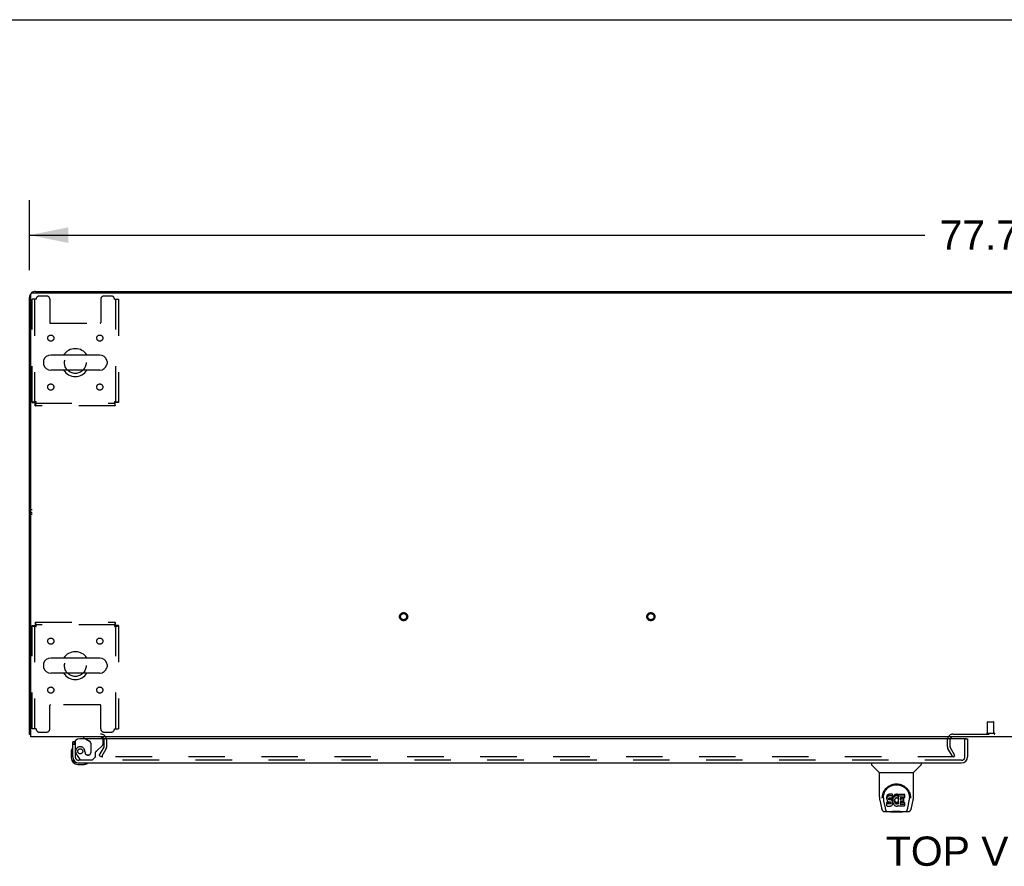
# Model space of a CAD drawing. Header units: inches. Extents: x 0 to 268, y 0 to 174.
# Tile 73 of 83: x 48 to 87, y 139 to 174. Entities that reach past the tile are written whole.
import ezdxf

# ---------------------------------------------------------------- set-up
doc = ezdxf.new("R2010")
doc.units = ezdxf.units.IN
doc.header["$LTSCALE"] = 14.749625
doc.header["$MEASUREMENT"] = 0
doc.linetypes.add('HIDDEN', pattern=[0.2, 0.1, -0.1])
doc.layers.get('0').update_dxf_attribs({"linetype": 'CONTINUOUS'})
for name, color, linetype in [('DEFAULT_2', 8, 'HIDDEN'), ('DIMENSIONS', 7, 'CONTINUOUS'), ('LEFTHAND_DOOR_ASSEMBLY', 7, 'CONTINUOUS'), ('WITNESSMARKS', 7, 'CONTINUOUS')]:
    doc.layers.add(name, color=color, linetype=linetype)
doc.styles.get("Standard").update_dxf_attribs({"font": 'arial.ttf'})
doc.dimstyles.new('DIMSTYLE_1', dxfattribs={"dimtxt": 1.183125, "dimasz": 1.5775, "dimexe": 0.09, "dimexo": 0.07, "dimgap": 0.0375, "dimtad": 0, "dimtih": 1, "dimtoh": 1, "dimzin": 4, "dimdsep": 46, "dimtxsty": 'Standard', "dimblk": '_FILLED', "dimblk1": '_FILLED', "dimblk2": '_FILLED', "dimcen": 0.09, "dimadec": 3, "dimazin": 1, "dimtfac": 1, "dimtdec": 3, "dimtofl": 0, "dimtmove": 0, "dimatfit": 3, "dimldrblk": '_FILLED', "dimfxl": 0, "dimtolj": 1, "dimtzin": 4, "dimarcsym": 0})

# ---------------------------------------------------------------- blocks, each defined once
blk = doc.blocks.new('_FILLED')
at = {"color": 0, "linetype": 'ByBlock'}
blk.add_solid([(0, 0), (-1, 0.2), (-1, -0.2)], dxfattribs=at)
blk = doc.blocks.new('*D1')
at = {"layer": 'DIMENSIONS', "color": 2, "linetype": 'Continuous'}
for p, q in [((48.059, 163.397), (48.059, 166.236)), ((125.809, 163.397), (125.809, 166.236)), ((48.059, 164.816), (84.275, 164.816)), ((125.809, 164.816), (89.592, 164.816))]:
    blk.add_line(p, q, dxfattribs=at)
at = {"layer": 'DIMENSIONS', "color": 2, "linetype": 'Continuous', "xscale": 1.5775, "yscale": 1.5775, "zscale": 1.5775, "rotation": 180}
blk.add_blockref('_FILLED', (48.059, 164.816), dxfattribs=at)
at = {"layer": 'DIMENSIONS', "color": 2, "linetype": 'Continuous', "xscale": 1.5775, "yscale": 1.5775, "zscale": 1.5775}
blk.add_blockref('_FILLED', (125.809, 164.816), dxfattribs=at)
at = {"layer": 'DIMENSIONS', "color": 2, "linetype": 'Continuous', "insert": (86.934, 165.408), "char_height": 1.1831, "width": 4.13434, "attachment_point": 2, "line_spacing_factor": 0.9}
blk.add_mtext('77.75', dxfattribs=at)

msp = doc.modelspace()

# ---------------------------------------------------------------- linework, layer by layer
at = {"color": 7, "linetype": 'Continuous'}
for p, q in [((0, 173.525), (268.175, 173.525)), ((55.559, 162.539), (55.559, 162.487)), ((55.559, 162.539), (118.309, 162.539)), ((86.934, 162.539), (86.934, 162.487)), ((48.625, 159.708), (48.625, 159.621)), ((50.9, 159.97), (48.925, 159.97)), ((51.2, 159.708), (51.2, 159.621)), ((50.9, 159.358), (48.925, 159.358)), ((48.625, 147.458), (48.625, 147.371)), ((50.9, 147.72), (48.925, 147.72)), ((51.2, 147.458), (51.2, 147.371)), ((50.9, 147.108), (48.925, 147.108)), ((48.111, 144.643), (48.059, 144.643))]:
    msp.add_line(p, q, dxfattribs=at)
at = {"color": 3, "linetype": 'Continuous'}
for p, q in [((48.171, 162.487), (125.697, 162.487)), ((48.305, 162.539), (55.559, 162.539)), ((48.059, 144.643), (48.059, 162.293)), ((48.111, 144.539), (48.111, 162.427)), ((125.757, 144.539), (48.111, 144.539))]:
    msp.add_line(p, q, dxfattribs=at)
for points in [[(48.086, 144.629), (48.083, 144.63), (48.079, 144.631), (48.076, 144.631), (48.073, 144.632), (48.07, 144.633), (48.068, 144.634), (48.065, 144.635), (48.064, 144.636), (48.062, 144.637), (48.061, 144.638), (48.06, 144.639), (48.059, 144.641), (48.059, 144.642), (48.059, 144.643)], [(48.111, 144.624), (48.11, 144.624), (48.106, 144.625), (48.102, 144.626), (48.098, 144.627), (48.094, 144.628), (48.086, 144.629)]]:
    msp.add_lwpolyline(points, dxfattribs=at)
for centre, radius, start, end in [((48.171, 162.427), 0.06, 90, 180), ((48.305, 162.293), 0.246, 90, 129.4399), ((48.305, 162.293), 0.246, 140.5601, 180), ((50.937, 144.397), 0.142, 26.4666, 90), ((85.403, 144.424), 0.115, 115.2249, 161.7477)]:
    msp.add_arc(centre, radius, start, end, dxfattribs=at)
at = {"color": 7, "linetype": 'Continuous'}
for centre, radius, start, end in [((49.913, 159.664), 0.562, 32.9567, 147.0433), ((48.769, 159.708), 0.144, 164.3697, 180), ((48.925, 159.664), 0.306, 90, 164.3697), ((50.9, 159.664), 0.306, 15.6303, 90), ((51.056, 159.708), 0.144, 0, 15.6303), ((48.769, 159.621), 0.144, 180, 195.6303), ((48.925, 159.664), 0.306, 195.6303, 270), ((49.913, 159.664), 0.562, 212.956, 327.044), ((50.9, 159.664), 0.306, 270, 344.3697), ((51.056, 159.621), 0.144, 344.3697, 360), ((49.913, 147.414), 0.562, 32.9567, 147.0433), ((48.769, 147.458), 0.144, 164.3697, 180), ((48.769, 147.371), 0.144, 180, 195.6303), ((48.925, 147.414), 0.306, 90, 164.3697), ((48.925, 147.414), 0.306, 195.6303, 270), ((50.9, 147.414), 0.306, 15.6303, 90), ((50.9, 147.414), 0.306, 270, 344.3697), ((51.056, 147.458), 0.144, 0, 15.6303), ((51.056, 147.371), 0.144, 344.3697, 360), ((49.913, 147.414), 0.562, 212.956, 327.044)]:
    msp.add_arc(centre, radius, start, end, dxfattribs=at)
at = {"layer": 'DEFAULT_2', "color": 8, "linetype": 'HIDDEN'}
for p, q in [((48.163, 158.048), (48.163, 162.227)), ((48.33, 162.227), (48.163, 162.227)), ((48.267, 162.227), (48.267, 158.048)), ((48.756, 162.352), (48.455, 162.352)), ((48.881, 162.227), (48.881, 161.282)), ((50.944, 162.227), (50.944, 161.282)), ((51.371, 162.352), (51.069, 162.352)), ((51.496, 162.227), (51.663, 162.227)), ((51.559, 158.048), (51.559, 162.227)), ((51.663, 162.227), (51.663, 158.048)), ((48.911, 161.252), (50.914, 161.252)), ((48.163, 158.048), (48.267, 158.048)), ((48.297, 157.914), (48.297, 158.018)), ((48.297, 158.018), (51.529, 158.018)), ((51.529, 157.914), (48.297, 157.914)), ((51.529, 157.914), (51.529, 158.018)), ((51.663, 158.048), (51.559, 158.048)), ((48.163, 144.852), (48.163, 149.03)), ((48.163, 149.03), (48.267, 149.03)), ((48.267, 149.03), (48.267, 144.852)), ((48.297, 149.164), (48.297, 149.06)), ((48.297, 149.164), (51.529, 149.164)), ((51.529, 149.06), (48.297, 149.06)), ((51.529, 149.164), (51.529, 149.06)), ((51.559, 144.852), (51.559, 149.03)), ((51.663, 149.03), (51.559, 149.03)), ((51.663, 149.03), (51.663, 144.852)), ((48.881, 144.852), (48.881, 145.797)), ((50.914, 145.827), (48.911, 145.827)), ((50.944, 144.852), (50.944, 145.797)), ((86.81, 144.686), (86.81, 145.133)), ((86.82, 145.143), (87.048, 145.143)), ((87.058, 144.686), (87.058, 145.133)), ((48.33, 144.852), (48.163, 144.852)), ((48.455, 144.727), (48.756, 144.727)), ((51.069, 144.727), (51.371, 144.727)), ((51.496, 144.852), (51.663, 144.852)), ((85.403, 144.643), (88.465, 144.643)), ((86.792, 144.686), (87.076, 144.686)), ((51.08, 144.135), (51.08, 144.397)), ((51.184, 144.135), (51.184, 144.397)), ((85.184, 144.135), (85.184, 144.424)), ((85.288, 144.135), (85.288, 144.424)), ((50.879, 143.779), (51.075, 144.119)), ((50.879, 143.779), (50.969, 143.727)), ((51.165, 144.067), (50.969, 143.727)), ((85.398, 143.727), (85.202, 144.067)), ((85.488, 143.779), (85.292, 144.119)), ((85.398, 143.727), (85.488, 143.779)), ((85.465, 143.727), (51.015, 143.727))]:
    msp.add_line(p, q, dxfattribs=at)
for points in [[(48.33, 158.081), (48.311, 158.079), (48.292, 158.077), (48.274, 158.074), (48.257, 158.072), (48.241, 158.07), (48.225, 158.067), (48.211, 158.065), (48.199, 158.063), (48.188, 158.06), (48.179, 158.058), (48.172, 158.055), (48.167, 158.053), (48.164, 158.051), (48.163, 158.048)], [(48.33, 158.081), (48.322, 158.079), (48.316, 158.077), (48.309, 158.074), (48.302, 158.072), (48.296, 158.07), (48.29, 158.067), (48.285, 158.065), (48.28, 158.063), (48.276, 158.06), (48.273, 158.058), (48.27, 158.055), (48.268, 158.053), (48.267, 158.051), (48.267, 158.048)], [(48.297, 157.914), (48.299, 157.915), (48.301, 157.919), (48.304, 157.924), (48.306, 157.931), (48.308, 157.94), (48.311, 157.951), (48.313, 157.963), (48.315, 157.977), (48.318, 157.993), (48.32, 158.009), (48.322, 158.026), (48.325, 158.044), (48.327, 158.063), (48.33, 158.081)], [(48.297, 158.018), (48.299, 158.019), (48.301, 158.02), (48.304, 158.022), (48.306, 158.025), (48.308, 158.028), (48.311, 158.032), (48.313, 158.037), (48.315, 158.042), (48.318, 158.048), (48.32, 158.054), (48.322, 158.061), (48.325, 158.067), (48.327, 158.074), (48.33, 158.081)], [(51.559, 158.048), (51.558, 158.051), (51.557, 158.053), (51.555, 158.055), (51.552, 158.058), (51.549, 158.06), (51.545, 158.063), (51.54, 158.065), (51.535, 158.067), (51.529, 158.07), (51.523, 158.072), (51.516, 158.074), (51.51, 158.077), (51.503, 158.079), (51.496, 158.081)], [(51.496, 158.081), (51.498, 158.063), (51.5, 158.044), (51.503, 158.026), (51.505, 158.009), (51.507, 157.993), (51.51, 157.977), (51.512, 157.963), (51.514, 157.951), (51.517, 157.94), (51.519, 157.931), (51.521, 157.924), (51.524, 157.919), (51.526, 157.915), (51.529, 157.914)], [(51.663, 158.048), (51.661, 158.051), (51.658, 158.053), (51.653, 158.055), (51.646, 158.058), (51.637, 158.06), (51.626, 158.063), (51.614, 158.065), (51.6, 158.067), (51.584, 158.07), (51.568, 158.072), (51.551, 158.074), (51.533, 158.077), (51.514, 158.079), (51.496, 158.081)], [(51.496, 158.081), (51.498, 158.074), (51.5, 158.067), (51.503, 158.061), (51.505, 158.054), (51.507, 158.048), (51.51, 158.042), (51.512, 158.037), (51.514, 158.032), (51.517, 158.028), (51.519, 158.025), (51.521, 158.022), (51.524, 158.02), (51.526, 158.019), (51.529, 158.018)], [(48.163, 149.03), (48.164, 149.028), (48.167, 149.026), (48.172, 149.023), (48.179, 149.021), (48.188, 149.019), (48.199, 149.016), (48.211, 149.014), (48.225, 149.012), (48.241, 149.009), (48.257, 149.007), (48.274, 149.004), (48.292, 149.002), (48.311, 149), (48.33, 148.997)], [(48.267, 149.03), (48.267, 149.028), (48.268, 149.026), (48.27, 149.023), (48.273, 149.021), (48.276, 149.019), (48.28, 149.016), (48.285, 149.014), (48.29, 149.012), (48.296, 149.009), (48.302, 149.007), (48.309, 149.004), (48.316, 149.002), (48.322, 149), (48.33, 148.997)], [(48.33, 148.997), (48.327, 149.016), (48.325, 149.035), (48.322, 149.053), (48.32, 149.07), (48.318, 149.086), (48.315, 149.102), (48.313, 149.115), (48.311, 149.128), (48.308, 149.139), (48.306, 149.148), (48.304, 149.155), (48.301, 149.16), (48.299, 149.163), (48.297, 149.164)], [(48.33, 148.997), (48.327, 149.004), (48.325, 149.011), (48.322, 149.018), (48.32, 149.025), (48.318, 149.031), (48.315, 149.037), (48.313, 149.042), (48.311, 149.047), (48.308, 149.051), (48.306, 149.054), (48.304, 149.057), (48.301, 149.059), (48.299, 149.06), (48.297, 149.06)], [(51.529, 149.164), (51.526, 149.163), (51.524, 149.16), (51.521, 149.155), (51.519, 149.148), (51.517, 149.139), (51.514, 149.128), (51.512, 149.115), (51.51, 149.102), (51.507, 149.086), (51.505, 149.07), (51.503, 149.053), (51.5, 149.035), (51.498, 149.016), (51.496, 148.997)], [(51.529, 149.06), (51.526, 149.06), (51.524, 149.059), (51.521, 149.057), (51.519, 149.054), (51.517, 149.051), (51.514, 149.047), (51.512, 149.042), (51.51, 149.037), (51.507, 149.031), (51.505, 149.025), (51.503, 149.018), (51.5, 149.011), (51.498, 149.004), (51.496, 148.997)], [(51.496, 148.997), (51.503, 149), (51.51, 149.002), (51.516, 149.004), (51.523, 149.007), (51.529, 149.009), (51.535, 149.012), (51.54, 149.014), (51.545, 149.016), (51.549, 149.019), (51.552, 149.021), (51.555, 149.023), (51.557, 149.026), (51.558, 149.028), (51.559, 149.03)], [(51.496, 148.997), (51.514, 149), (51.533, 149.002), (51.551, 149.004), (51.568, 149.007), (51.584, 149.009), (51.6, 149.012), (51.614, 149.014), (51.626, 149.016), (51.637, 149.019), (51.646, 149.021), (51.653, 149.023), (51.658, 149.026), (51.661, 149.028), (51.663, 149.03)], [(50.997, 143.752), (50.996, 143.75), (50.996, 143.748), (50.995, 143.746), (50.995, 143.744), (50.995, 143.744)], [(50.995, 143.744), (50.995, 143.742), (50.996, 143.74), (50.996, 143.739), (50.997, 143.737), (50.998, 143.735), (50.999, 143.733), (51.001, 143.732), (51.003, 143.731), (51.004, 143.73), (51.006, 143.729), (51.008, 143.728)], [(51.015, 143.727), (51.013, 143.727), (51.011, 143.727), (51.008, 143.728)]]:
    msp.add_lwpolyline(points, dxfattribs=at)
for centre, radius in [((48.923, 160.654), 0.125), ((50.902, 160.654), 0.125), ((49.913, 159.664), 0.438), ((48.923, 158.675), 0.125), ((50.902, 158.675), 0.125), ((63.191, 149.393), 0.164), ((63.191, 149.393), 0.124), ((73.191, 149.393), 0.164), ((73.191, 149.393), 0.124), ((48.923, 148.404), 0.125), ((50.902, 148.404), 0.125), ((49.913, 147.414), 0.438), ((48.923, 146.425), 0.125), ((50.902, 146.425), 0.125)]:
    msp.add_circle(centre, radius, dxfattribs=at)
for centre, radius, start, end in [((48.455, 162.227), 0.125, 90, 180), ((48.756, 162.227), 0.125, 0, 90), ((51.069, 162.227), 0.125, 90, 180), ((51.371, 162.227), 0.125, 0, 90), ((48.911, 161.282), 0.03, 180, 270), ((50.914, 161.282), 0.03, 270, 360), ((48.911, 145.797), 0.03, 90, 180), ((50.914, 145.797), 0.03, 0, 90), ((86.82, 145.133), 0.01, 90, 180), ((87.048, 145.133), 0.01, 0, 90), ((48.455, 144.852), 0.125, 180, 270), ((48.756, 144.852), 0.125, 270, 360), ((50.937, 144.397), 0.246, 0, 90), ((51.069, 144.852), 0.125, 180, 270), ((51.371, 144.852), 0.125, 270, 360), ((85.403, 144.424), 0.219, 90, 180), ((86.792, 144.665), 0.0215, 90, 270), ((87.076, 144.665), 0.0215, 270, 90), ((50.937, 144.397), 0.142, 0, 26.4666), ((85.403, 144.424), 0.115, 161.7477, 180), ((85.403, 144.424), 0.115, 90, 115.2249), ((51.047, 144.135), 0.033, 330, 360), ((51.047, 144.135), 0.137, 330, 360), ((85.321, 144.135), 0.137, 180, 210), ((85.321, 144.135), 0.033, 180, 210)]:
    msp.add_arc(centre, radius, start, end, dxfattribs=at)
at = {"layer": 'LEFTHAND_DOOR_ASSEMBLY', "color": 3, "linetype": 'Continuous'}
for p, q in [((49.809, 143.728), (49.809, 144.335)), ((85.934, 144.46), (50.101, 144.46)), ((85.996, 144.46), (85.996, 143.728)), ((50.055, 143.481), (85.75, 143.481))]:
    msp.add_line(p, q, dxfattribs=at)
at = {"layer": 'LEFTHAND_DOOR_ASSEMBLY', "color": 7, "linetype": 'Continuous'}
for p, q in [((49.884, 144.335), (49.809, 144.335)), ((50.251, 144.539), (50.251, 144.5)), ((50.251, 144.5), (50.32, 144.46)), ((85.934, 144.46), (85.996, 144.46)), ((49.749, 143.941), (49.749, 143.684)), ((49.809, 143.728), (49.809, 143.684)), ((50.012, 143.481), (50.055, 143.481)), ((50.012, 143.421), (50.268, 143.421)), ((82.117, 143.481), (82.117, 143.419)), ((82.426, 143.093), (82.129, 143.391)), ((83.816, 143.093), (84.113, 143.391)), ((84.125, 143.481), (84.125, 143.419)), ((82.432, 143.088), (83.81, 143.088)), ((82.432, 142.116), (82.432, 143.088)), ((83.81, 142.116), (83.81, 143.088)), ((82.751, 142.165), (82.742, 142.143)), ((82.765, 142.185), (82.751, 142.165)), ((82.751, 142.098), (82.751, 142.165)), ((82.773, 142.193), (82.765, 142.185)), ((82.765, 142.118), (82.765, 142.185)), ((82.783, 142.199), (82.773, 142.193)), ((82.773, 142.126), (82.773, 142.193)), ((82.805, 142.209), (82.783, 142.199)), ((82.783, 142.133), (82.783, 142.199)), ((82.828, 142.216), (82.805, 142.209)), ((82.805, 142.142), (82.805, 142.209)), ((82.968, 142.216), (82.828, 142.216)), ((82.828, 142.15), (82.828, 142.216)), ((82.969, 142.174), (82.968, 142.216)), ((82.968, 142.15), (82.968, 142.216)), ((82.969, 142.107), (82.969, 142.174)), ((83.029, 142.171), (83.014, 142.154)), ((83.045, 142.186), (83.029, 142.171)), ((83.029, 142.104), (83.029, 142.171)), ((83.063, 142.199), (83.045, 142.186)), ((83.045, 142.119), (83.045, 142.186)), ((83.084, 142.208), (83.063, 142.199)), ((83.063, 142.132), (83.063, 142.199)), ((83.106, 142.213), (83.084, 142.208)), ((83.084, 142.141), (83.084, 142.208)), ((83.128, 142.215), (83.106, 142.213)), ((83.106, 142.146), (83.106, 142.213)), ((83.128, 142.215), (83.15, 142.215)), ((83.128, 142.148), (83.128, 142.215)), ((83.161, 142.213), (83.15, 142.215)), ((83.15, 142.148), (83.15, 142.215)), ((83.172, 142.209), (83.161, 142.213)), ((83.161, 142.146), (83.161, 142.213)), ((83.191, 142.197), (83.172, 142.209)), ((83.172, 142.143), (83.172, 142.209)), ((83.191, 142.197), (83.191, 142.131)), ((83.192, 142.194), (83.192, 142.131)), ((83.201, 142.214), (83.438, 142.214)), ((83.201, 141.822), (83.201, 142.214)), ((83.442, 142.21), (83.442, 142.069)), ((82.447, 141.973), (82.512, 141.667)), ((82.55, 142.061), (82.55, 142.061)), ((82.557, 142.148), (82.556, 142.084)), ((82.594, 142.074), (82.594, 142.051)), ((82.603, 141.953), (82.661, 141.66)), ((82.737, 142.119), (82.735, 142.096)), ((82.735, 142.029), (82.735, 142.096)), ((82.737, 142.052), (82.735, 142.029)), ((82.735, 142.029), (82.736, 142.005)), ((82.736, 142.005), (82.74, 141.981)), ((82.742, 142.143), (82.737, 142.119)), ((82.737, 142.052), (82.737, 142.119)), ((82.742, 142.076), (82.737, 142.052)), ((82.737, 141.743), (82.737, 141.885)), ((82.74, 141.981), (82.748, 141.959)), ((82.742, 142.076), (82.742, 142.143)), ((82.751, 142.098), (82.742, 142.076)), ((82.801, 141.89), (82.742, 141.889)), ((82.742, 141.822), (82.742, 141.889)), ((82.801, 141.823), (82.742, 141.822)), ((82.748, 141.959), (82.761, 141.939)), ((82.765, 142.118), (82.751, 142.098)), ((82.761, 141.939), (82.777, 141.922)), ((82.773, 142.126), (82.765, 142.118)), ((82.783, 142.133), (82.773, 142.126)), ((82.777, 141.922), (82.797, 141.909)), ((82.805, 142.142), (82.783, 142.133)), ((82.797, 141.909), (82.808, 141.904)), ((82.862, 141.89), (82.801, 141.89)), ((82.801, 141.823), (82.801, 141.89)), ((82.862, 141.823), (82.801, 141.823)), ((82.828, 142.15), (82.805, 142.142)), ((82.806, 142.017), (82.807, 142.032)), ((82.807, 142.01), (82.806, 142.017)), ((82.807, 142.032), (82.809, 142.047)), ((82.807, 142.01), (82.807, 142.032)), ((82.809, 142.002), (82.807, 142.01)), ((82.808, 141.904), (82.82, 141.902)), ((82.809, 142.047), (82.812, 142.054)), ((82.809, 142.002), (82.809, 142.047)), ((82.813, 141.996), (82.809, 142.002)), ((82.812, 142.054), (82.818, 142.059)), ((82.813, 141.996), (82.813, 142.055)), ((82.82, 141.992), (82.813, 141.996)), ((82.818, 142.059), (82.832, 142.063)), ((82.82, 142.059), (82.819, 142.059)), ((82.834, 142.055), (82.82, 142.059)), ((82.82, 141.992), (82.82, 142.059)), ((82.834, 141.988), (82.82, 141.992)), ((82.82, 141.902), (82.867, 141.902)), ((82.968, 142.15), (82.828, 142.15)), ((82.832, 142.063), (82.847, 142.064)), ((82.858, 142.056), (82.834, 142.055)), ((82.834, 141.988), (82.834, 142.055)), ((82.858, 141.989), (82.834, 141.988)), ((82.847, 142.064), (82.96, 142.064)), ((82.882, 142.054), (82.858, 142.056)), ((82.858, 141.989), (82.858, 142.056)), ((82.882, 141.988), (82.858, 141.989)), ((82.877, 141.891), (82.862, 141.89)), ((82.862, 141.823), (82.862, 141.89)), ((82.877, 141.824), (82.862, 141.823)), ((82.867, 141.902), (82.875, 141.901)), ((82.875, 141.901), (82.882, 141.899)), ((82.884, 141.895), (82.877, 141.891)), ((82.877, 141.824), (82.877, 141.891)), ((82.884, 141.828), (82.877, 141.824)), ((82.905, 142.049), (82.882, 142.054)), ((82.882, 141.988), (82.882, 142.054)), ((82.905, 141.982), (82.882, 141.988)), ((82.882, 141.899), (82.888, 141.894)), ((82.885, 141.896), (82.884, 141.895)), ((82.884, 141.828), (82.884, 141.895)), ((82.889, 141.833), (82.884, 141.828)), ((82.888, 141.894), (82.893, 141.888)), ((82.889, 141.833), (82.889, 141.893)), ((82.898, 141.845), (82.889, 141.833)), ((82.893, 141.888), (82.899, 141.875)), ((82.898, 141.845), (82.898, 141.877)), ((82.901, 141.852), (82.898, 141.845)), ((82.899, 141.875), (82.902, 141.86)), ((82.901, 141.852), (82.901, 141.864)), ((82.902, 141.86), (82.901, 141.852)), ((82.916, 142.044), (82.905, 142.049)), ((82.905, 141.982), (82.905, 142.049)), ((82.916, 141.978), (82.905, 141.982)), ((82.909, 141.744), (82.929, 141.758)), ((82.926, 142.038), (82.916, 142.044)), ((82.916, 141.978), (82.916, 142.044)), ((82.926, 141.971), (82.916, 141.978)), ((82.943, 142.021), (82.926, 142.038)), ((82.926, 141.971), (82.926, 142.038)), ((82.943, 141.954), (82.926, 141.971)), ((82.929, 141.758), (82.946, 141.774)), ((82.957, 142.001), (82.943, 142.021)), ((82.943, 141.954), (82.943, 142.021)), ((82.957, 141.934), (82.943, 141.954)), ((82.946, 141.774), (82.953, 141.784)), ((82.953, 141.784), (82.958, 141.795)), ((82.966, 141.979), (82.957, 142.001)), ((82.957, 141.934), (82.957, 142.001)), ((82.966, 141.912), (82.957, 141.934)), ((82.958, 141.795), (82.967, 141.818)), ((82.96, 142.064), (82.965, 142.065)), ((82.965, 142.065), (82.967, 142.07)), ((82.967, 141.975), (82.966, 141.979)), ((82.966, 141.912), (82.966, 141.979)), ((82.972, 141.889), (82.966, 141.912)), ((82.967, 142.07), (82.968, 142.083)), ((82.972, 142.052), (82.967, 142.008)), ((82.967, 141.941), (82.967, 142.008)), ((82.972, 141.986), (82.967, 141.941)), ((82.967, 141.941), (82.968, 141.919)), ((82.967, 141.818), (82.973, 141.841)), ((82.969, 142.107), (82.968, 142.15)), ((82.968, 142.083), (82.969, 142.107)), ((82.968, 141.919), (82.971, 141.897)), ((82.971, 141.897), (82.976, 141.875)), ((82.976, 142.074), (82.972, 142.052)), ((82.972, 141.986), (82.972, 142.052)), ((82.976, 142.008), (82.972, 141.986)), ((82.975, 141.865), (82.972, 141.889)), ((82.973, 141.841), (82.975, 141.865)), ((82.975, 141.865), (82.975, 141.879)), ((82.982, 142.096), (82.976, 142.074)), ((82.976, 142.008), (82.976, 142.074)), ((82.982, 142.029), (82.976, 142.008)), ((82.976, 141.875), (82.983, 141.854)), ((82.99, 142.116), (82.982, 142.096)), ((82.982, 142.029), (82.982, 142.096)), ((82.99, 142.05), (82.982, 142.029)), ((82.983, 141.854), (83.004, 141.815)), ((83.001, 142.136), (82.99, 142.116)), ((82.99, 142.05), (82.99, 142.116)), ((83.001, 142.069), (82.99, 142.05)), ((83.014, 142.154), (83.001, 142.136)), ((83.001, 142.069), (83.001, 142.136)), ((83.014, 142.087), (83.001, 142.069)), ((83.004, 141.815), (83.017, 141.796)), ((83.014, 142.087), (83.014, 142.154)), ((83.029, 142.104), (83.014, 142.087)), ((83.017, 141.796), (83.031, 141.78)), ((83.045, 142.119), (83.029, 142.104)), ((83.031, 141.78), (83.048, 141.765)), ((83.037, 141.957), (83.036, 141.93)), ((83.036, 141.93), (83.038, 141.917)), ((83.04, 141.984), (83.037, 141.957)), ((83.038, 141.917), (83.038, 141.957)), ((83.038, 141.917), (83.041, 141.904)), ((83.044, 141.996), (83.04, 141.984)), ((83.04, 141.976), (83.041, 141.971)), ((83.041, 141.971), (83.051, 141.946)), ((83.041, 141.904), (83.041, 141.971)), ((83.041, 141.904), (83.051, 141.879)), ((83.05, 142.008), (83.044, 141.996)), ((83.063, 142.132), (83.045, 142.119)), ((83.048, 141.765), (83.065, 141.751)), ((83.064, 142.031), (83.05, 142.008)), ((83.051, 141.946), (83.064, 141.923)), ((83.051, 141.879), (83.051, 141.946)), ((83.051, 141.879), (83.064, 141.856)), ((83.084, 142.141), (83.063, 142.132)), ((83.072, 142.042), (83.064, 142.031)), ((83.064, 141.923), (83.073, 141.913)), ((83.064, 141.856), (83.064, 141.923)), ((83.064, 141.856), (83.073, 141.846)), ((83.083, 142.049), (83.072, 142.042)), ((83.073, 141.913), (83.083, 141.904)), ((83.073, 141.846), (83.073, 141.913)), ((83.073, 141.846), (83.083, 141.837)), ((83.108, 142.06), (83.083, 142.049)), ((83.083, 141.904), (83.094, 141.897)), ((83.083, 141.837), (83.083, 141.904)), ((83.083, 141.837), (83.094, 141.83)), ((83.106, 142.146), (83.084, 142.141)), ((83.094, 141.897), (83.107, 141.892)), ((83.094, 141.83), (83.094, 141.897)), ((83.094, 141.83), (83.107, 141.825)), ((83.128, 142.148), (83.106, 142.146)), ((83.107, 141.892), (83.12, 141.889)), ((83.107, 141.825), (83.107, 141.892)), ((83.107, 141.825), (83.12, 141.823)), ((83.121, 142.063), (83.108, 142.06)), ((83.12, 141.889), (83.133, 141.889)), ((83.12, 141.823), (83.12, 141.889)), ((83.12, 141.823), (83.133, 141.822)), ((83.134, 142.063), (83.121, 142.063)), ((83.15, 142.148), (83.128, 142.148)), ((83.133, 141.889), (83.147, 141.891)), ((83.133, 141.822), (83.133, 141.889)), ((83.133, 141.822), (83.147, 141.824)), ((83.147, 142.06), (83.134, 142.063)), ((83.16, 142.055), (83.147, 142.06)), ((83.147, 141.891), (83.159, 141.895)), ((83.147, 141.824), (83.147, 141.891)), ((83.147, 141.824), (83.159, 141.828)), ((83.161, 142.146), (83.15, 142.148)), ((83.159, 141.895), (83.171, 141.9)), ((83.159, 141.828), (83.159, 141.895)), ((83.159, 141.828), (83.171, 141.834)), ((83.172, 142.143), (83.161, 142.146)), ((83.192, 142.125), (83.166, 142.057)), ((83.171, 141.9), (83.182, 141.908)), ((83.171, 141.834), (83.171, 141.9)), ((83.171, 141.834), (83.182, 141.841)), ((83.191, 142.131), (83.172, 142.143)), ((83.182, 141.908), (83.182, 141.841)), ((83.189, 141.907), (83.201, 141.889)), ((83.189, 141.84), (83.201, 141.822)), ((83.201, 142.148), (83.438, 142.148)), ((83.271, 142.06), (83.271, 141.992)), ((83.272, 141.901), (83.272, 141.824)), ((83.438, 142.064), (83.275, 142.064)), ((83.275, 142.055), (83.407, 142.055)), ((83.275, 141.988), (83.407, 141.988)), ((83.407, 141.906), (83.277, 141.906)), ((83.277, 141.886), (83.438, 141.886)), ((83.277, 141.819), (83.438, 141.819)), ((83.411, 142.05), (83.411, 141.91)), ((83.443, 141.882), (83.443, 141.743)), ((83.581, 141.66), (83.638, 141.95)), ((83.638, 141.95), (83.639, 141.954)), ((83.685, 142.148), (83.686, 142.084)), ((83.692, 142.061), (83.692, 142.061)), ((83.73, 141.667), (83.795, 141.973)), ((82.636, 141.513), (82.863, 141.513)), ((82.671, 141.592), (82.678, 141.592)), ((82.68, 141.585), (82.68, 141.586)), ((82.723, 141.513), (82.721, 141.513)), ((82.742, 141.738), (82.886, 141.738)), ((82.883, 141.493), (82.862, 141.514)), ((83.359, 141.493), (82.883, 141.493)), ((82.886, 141.738), (82.898, 141.74)), ((82.898, 141.74), (82.909, 141.744)), ((83.065, 141.751), (83.075, 141.746)), ((83.075, 141.746), (83.086, 141.742)), ((83.086, 141.742), (83.108, 141.737)), ((83.108, 141.737), (83.13, 141.734)), ((83.13, 141.734), (83.152, 141.737)), ((83.152, 141.737), (83.173, 141.744)), ((83.173, 141.744), (83.192, 141.755)), ((83.203, 141.756), (83.192, 141.756)), ((83.192, 141.755), (83.192, 141.756)), ((83.203, 141.743), (83.203, 141.756)), ((83.438, 141.738), (83.207, 141.738)), ((83.359, 141.493), (83.38, 141.514)), ((83.379, 141.513), (83.606, 141.513)), ((83.521, 141.513), (83.519, 141.513)), ((83.562, 141.585), (83.562, 141.586)), ((83.564, 141.592), (83.571, 141.592))]:
    msp.add_line(p, q, dxfattribs=at)
at = {"layer": 'LEFTHAND_DOOR_ASSEMBLY', "color": 8, "linetype": 'HIDDEN'}
for p, q in [((49.913, 144.335), (49.884, 144.335)), ((49.913, 144.335), (49.913, 143.728)), ((50.881, 144.539), (50.251, 144.539)), ((50.32, 144.46), (50.489, 144.362)), ((50.539, 144.276), (50.539, 143.896)), ((50.789, 143.97), (51.008, 144.189)), ((51.038, 144.26), (51.038, 144.382)), ((85.892, 143.728), (85.892, 144.46)), ((49.987, 143.784), (50.088, 143.64)), ((50.31, 143.896), (50.31, 143.885)), ((50.441, 143.798), (50.408, 143.798)), ((50.731, 143.732), (50.731, 143.911)), ((85.75, 143.585), (50.055, 143.585)), ((50.153, 143.606), (50.605, 143.606)), ((50.605, 143.606), (50.731, 143.732))]:
    msp.add_line(p, q, dxfattribs=at)
at = {"layer": 'LEFTHAND_DOOR_ASSEMBLY', "color": 7, "linetype": 'Continuous'}
for points in [[(82.55, 142.074), (82.553, 142.115), (82.56, 142.165), (82.57, 142.212), (82.585, 142.256), (82.602, 142.298), (82.621, 142.337), (82.644, 142.374), (82.669, 142.409), (82.696, 142.442), (82.725, 142.472), (82.757, 142.501), (82.791, 142.526), (82.826, 142.55), (82.864, 142.57), (82.904, 142.589), (82.945, 142.604), (82.988, 142.616), (83.032, 142.625), (83.076, 142.63), (83.121, 142.632), (83.166, 142.63), (83.211, 142.624), (83.255, 142.616), (83.298, 142.604), (83.339, 142.588), (83.379, 142.57), (83.416, 142.549), (83.452, 142.526), (83.486, 142.5), (83.517, 142.472), (83.546, 142.441), (83.574, 142.409), (83.599, 142.374), (83.621, 142.336), (83.641, 142.297), (83.658, 142.255), (83.672, 142.211), (83.682, 142.164), (83.689, 142.114), (83.692, 142.074)], [(82.594, 142.074), (82.594, 142.094), (82.596, 142.118), (82.599, 142.142), (82.602, 142.166), (82.607, 142.19), (82.613, 142.213), (82.619, 142.235), (82.627, 142.258), (82.636, 142.279), (82.645, 142.3), (82.655, 142.321), (82.666, 142.34), (82.678, 142.359), (82.69, 142.377), (82.703, 142.394), (82.716, 142.411), (82.73, 142.427), (82.744, 142.442), (82.758, 142.456), (82.773, 142.469), (82.788, 142.482), (82.803, 142.494), (82.818, 142.505), (82.834, 142.516), (82.85, 142.526), (82.866, 142.535), (82.881, 142.543), (82.897, 142.551), (82.913, 142.558), (82.929, 142.565), (82.945, 142.571), (82.961, 142.576), (82.977, 142.581), (82.993, 142.585), (83.009, 142.589), (83.025, 142.592), (83.041, 142.595), (83.057, 142.597), (83.073, 142.599), (83.088, 142.6), (83.104, 142.601), (83.12, 142.601), (83.136, 142.601), (83.152, 142.6), (83.168, 142.599), (83.184, 142.597), (83.2, 142.595), (83.216, 142.592), (83.232, 142.589), (83.248, 142.585), (83.264, 142.581), (83.28, 142.576), (83.296, 142.571), (83.312, 142.565), (83.328, 142.559), (83.344, 142.551), (83.36, 142.544), (83.376, 142.535), (83.392, 142.526), (83.407, 142.516), (83.423, 142.506), (83.438, 142.495), (83.453, 142.483), (83.468, 142.47), (83.483, 142.457), (83.498, 142.442), (83.512, 142.427), (83.526, 142.411), (83.539, 142.395), (83.552, 142.377), (83.564, 142.359), (83.576, 142.34), (83.587, 142.321), (83.597, 142.301), (83.606, 142.28), (83.615, 142.258), (83.622, 142.236), (83.629, 142.213), (83.635, 142.19), (83.64, 142.167), (83.643, 142.143), (83.646, 142.118), (83.648, 142.094), (83.648, 142.074)], [(82.432, 142.116), (82.433, 142.083), (82.436, 142.043), (82.441, 142.004), (82.447, 141.973)], [(82.55, 142.061), (82.55, 142.066), (82.55, 142.074)], [(82.594, 142.051), (82.594, 142.035), (82.596, 142.006), (82.599, 141.978), (82.603, 141.953)], [(82.742, 141.889), (82.741, 141.889), (82.741, 141.889), (82.741, 141.889), (82.74, 141.889), (82.74, 141.889), (82.739, 141.888), (82.739, 141.888), (82.739, 141.888), (82.738, 141.887), (82.738, 141.887), (82.738, 141.886), (82.738, 141.886), (82.737, 141.885), (82.737, 141.885)], [(82.742, 141.822), (82.741, 141.822), (82.741, 141.822), (82.741, 141.822), (82.74, 141.822), (82.74, 141.822), (82.739, 141.822), (82.739, 141.821), (82.739, 141.821), (82.738, 141.821), (82.738, 141.82), (82.738, 141.82), (82.738, 141.819), (82.737, 141.818), (82.737, 141.818)], [(83.639, 141.954), (83.639, 141.957), (83.64, 141.96), (83.641, 141.963), (83.641, 141.966), (83.642, 141.969), (83.642, 141.972), (83.643, 141.976), (83.643, 141.979), (83.644, 141.983), (83.644, 141.986), (83.644, 141.99), (83.645, 141.994), (83.645, 141.998), (83.646, 142.002), (83.646, 142.006), (83.646, 142.011), (83.647, 142.015), (83.647, 142.019), (83.647, 142.024), (83.647, 142.029), (83.648, 142.033), (83.648, 142.038), (83.648, 142.043), (83.648, 142.049), (83.648, 142.074)], [(83.692, 142.074), (83.692, 142.067), (83.692, 142.061)], [(83.795, 141.973), (83.801, 142.003), (83.806, 142.043), (83.809, 142.083), (83.81, 142.117)], [(82.512, 141.667), (82.515, 141.654), (82.52, 141.636), (82.525, 141.619), (82.53, 141.604), (82.536, 141.591), (82.542, 141.578), (82.548, 141.567), (82.555, 141.556), (82.564, 141.547), (82.573, 141.538), (82.583, 141.53), (82.594, 141.523), (82.607, 141.518), (82.62, 141.514), (82.633, 141.513), (82.636, 141.513)], [(82.661, 141.66), (82.663, 141.648), (82.666, 141.635), (82.669, 141.621), (82.673, 141.608), (82.677, 141.596), (82.68, 141.586)], [(82.68, 141.585), (82.686, 141.573), (82.692, 141.56), (82.698, 141.55), (82.705, 141.541), (82.712, 141.532), (82.72, 141.525), (82.729, 141.52), (82.739, 141.516), (82.749, 141.513), (82.757, 141.513)], [(82.838, 141.513), (82.858, 141.513), (82.88, 141.515), (82.904, 141.517), (82.928, 141.52), (82.954, 141.523), (82.981, 141.526), (83.008, 141.528), (83.036, 141.531), (83.065, 141.532), (83.094, 141.533), (83.124, 141.534), (83.153, 141.533), (83.182, 141.532), (83.21, 141.53), (83.238, 141.528), (83.265, 141.525), (83.291, 141.522), (83.317, 141.52), (83.34, 141.517), (83.363, 141.515), (83.385, 141.513), (83.404, 141.513)], [(82.838, 141.513), (82.86, 141.513), (82.886, 141.515), (82.914, 141.518), (82.971, 141.523)], [(82.971, 141.523), (83, 141.526), (83.029, 141.528), (83.06, 141.53), (83.09, 141.531), (83.121, 141.532), (83.151, 141.531), (83.181, 141.53), (83.212, 141.529), (83.241, 141.526), (83.271, 141.523), (83.328, 141.518)], [(83.328, 141.518), (83.355, 141.515), (83.382, 141.513), (83.404, 141.513)], [(83.485, 141.513), (83.493, 141.513), (83.503, 141.516), (83.513, 141.52), (83.522, 141.525), (83.53, 141.532), (83.537, 141.54), (83.544, 141.55), (83.55, 141.56), (83.556, 141.573), (83.562, 141.585)], [(83.562, 141.586), (83.565, 141.596), (83.569, 141.608), (83.573, 141.621), (83.576, 141.635), (83.579, 141.648), (83.581, 141.66)], [(83.606, 141.513), (83.608, 141.513), (83.622, 141.514), (83.635, 141.518), (83.647, 141.523), (83.659, 141.529), (83.669, 141.537), (83.678, 141.546), (83.686, 141.556), (83.694, 141.566), (83.7, 141.578), (83.706, 141.59), (83.712, 141.604), (83.717, 141.619), (83.722, 141.636), (83.727, 141.654), (83.73, 141.667)]]:
    msp.add_lwpolyline(points, dxfattribs=at)
at = {"layer": 'LEFTHAND_DOOR_ASSEMBLY', "color": 8, "linetype": 'HIDDEN'}
msp.add_circle((50.113, 143.948), 0.101, dxfattribs=at)
at = {"layer": 'LEFTHAND_DOOR_ASSEMBLY', "color": 3, "linetype": 'Continuous'}
for centre, radius, start, end in [((50.101, 144.21), 0.25, 90, 180), ((85.934, 144.44), 0.02, 0, 90), ((50.055, 143.728), 0.246, 180, 270), ((85.75, 143.728), 0.246, 270, 360)]:
    msp.add_arc(centre, radius, start, end, dxfattribs=at)
at = {"layer": 'LEFTHAND_DOOR_ASSEMBLY', "color": 8, "linetype": 'HIDDEN'}
for centre, radius, start, end in [((50.439, 144.276), 0.1, 0, 59.908), ((50.938, 144.26), 0.1, 315, 360), ((50.881, 144.382), 0.157, 0, 29.8303), ((50.113, 143.948), 0.187, 17.8482, 196.8439), ((50.303, 144.006), 0.386, 196.8439, 215.1), ((49.917, 143.885), 0.393, 1.6599, 17.9298), ((50.408, 143.896), 0.098, 180, 270), ((50.441, 143.896), 0.098, 270, 360), ((50.77, 143.911), 0.039, 111.6096, 180), ((50.718, 144.041), 0.1, 291.6096, 315), ((50.055, 143.728), 0.142, 180, 270), ((50.153, 143.685), 0.079, 215.1, 270), ((85.75, 143.728), 0.142, 270, 360)]:
    msp.add_arc(centre, radius, start, end, dxfattribs=at)
at = {"layer": 'LEFTHAND_DOOR_ASSEMBLY', "color": 7, "linetype": 'Continuous'}
for centre, radius, start, end in [((50.881, 144.382), 0.157, 29.8303, 90), ((49.999, 143.941), 0.25, 149.1101, 180), ((49.797, 144.061), 0.015, 96.3796, 149.1101), ((49.794, 144.061), 0.015, 0, 83.6204), ((50.012, 143.684), 0.263, 180, 270), ((50.012, 143.684), 0.203, 180, 270), ((50.268, 143.671), 0.25, 270, 300.8899), ((50.389, 143.466), 0.015, 6.3796, 90), ((50.389, 143.47), 0.015, 300.8899, 353.6204), ((82.156, 143.419), 0.0394, 180, 225), ((84.086, 143.419), 0.0394, 315, 360), ((82.44, 143.107), 0.0197, 225, 262.5), ((83.802, 143.107), 0.0197, 277.5, 315)]:
    msp.add_arc(centre, radius, start, end, dxfattribs=at)
for centre, major_axis, ratio, start_param, end_param in [((83.121, 142.074), (0, 0.565), 0.999848, 1.137008, 1.553352), ((83.188, 142.194), (0, 0.00448), 1, -1.566905, -0.665444), ((83.438, 142.21), (0.00448, 0), 1, 0, 1.570796), ((83.121, 142.074), (0, 0.565), 0.999848, -1.553352, -1.137622), ((83.162, 142.059), (0, 0.00448), 1, -3.557718, -1.937287), ((83.185, 141.904), (0.00448, 0), 1, 1.570796, 2.222579), ((83.185, 141.837), (0.00448, 0), 1, 1.570796, 2.222579), ((83.185, 141.904), (0, 0.00448), 1, -0.975826, 0), ((83.185, 141.837), (0, 0.00448), 1, -0.975826, 0), ((83.188, 142.127), (0, 0.00448), 1, 4.345898, 5.617742), ((83.275, 142.06), (0, 0.00448), 1, 0, 1.570796), ((83.275, 142.059), (0, 0.00448), 1, 1.96475, 3.141593), ((83.275, 141.992), (0.00448, 0), 1, -3.141593, -1.570796), ((83.277, 141.901), (0, 0.00448), 1, 0, 1.570796), ((83.277, 141.891), (0.00448, 0), 1, -3.141593, -1.570796), ((83.277, 141.824), (0.00448, 0), 1, -3.141593, -1.570796), ((83.407, 142.05), (0.00448, 0), 1, 0, 1.570796), ((83.407, 141.983), (0.00448, 0), 1, 0, 1.570796), ((83.407, 141.91), (0.00448, 0), 1, -1.570796, 0), ((83.438, 142.143), (0.00448, 0), 1, 0, 1.570796), ((83.438, 142.069), (0.00448, 0), 1, -1.570796, 0), ((83.438, 141.882), (0.00448, 0), 1, 0, 1.570796), ((83.438, 141.815), (0.00448, 0), 1, 0, 1.570796), ((82.742, 141.743), (0, 0.00483), 1, 1.570796, 3.141593), ((83.207, 141.743), (0.00448, 0), 1, -3.141593, -1.570796), ((83.438, 141.743), (0.00448, 0), 1, -1.570796, 0)]:
    msp.add_ellipse(centre, major_axis=major_axis, ratio=ratio, start_param=start_param, end_param=end_param, dxfattribs=at)
at = {"layer": 'WITNESSMARKS', "color": 40, "linetype": 'Continuous'}
for p, q in [((48.111, 153.727), (48.173, 153.727)), ((48.111, 153.602), (48.173, 153.602)), ((48.111, 153.539), (48.173, 153.539))]:
    msp.add_line(p, q, dxfattribs=at)

# ---------------------------------------------------------------- texts
at = {"layer": 'DIMENSIONS', "color": 2, "linetype": 'Continuous', "insert": (86.735, 140.505), "char_height": 1.1831, "width": 8.06196, "attachment_point": 2, "line_spacing_factor": 0.9}
msp.add_mtext('TOP VIEW', dxfattribs=at)

# ---------------------------------------------------------------- dimensions: what is measured, and where the dimension line sits
at = {"layer": 'DIMENSIONS', "color": 2, "linetype": 'Continuous'}
dim = msp.add_linear_dim(base=(48.059, 164.816), p1=(125.809, 166.306), p2=(48.059, 166.306), angle=180, dimstyle='DIMSTYLE_1', dxfattribs=at)
dim.commit()
dim.dimension.update_dxf_attribs({"geometry": '*D1', "text_midpoint": (86.938, 164.801), "dimtype": 160})

doc.saveas('drawing.dxf')
